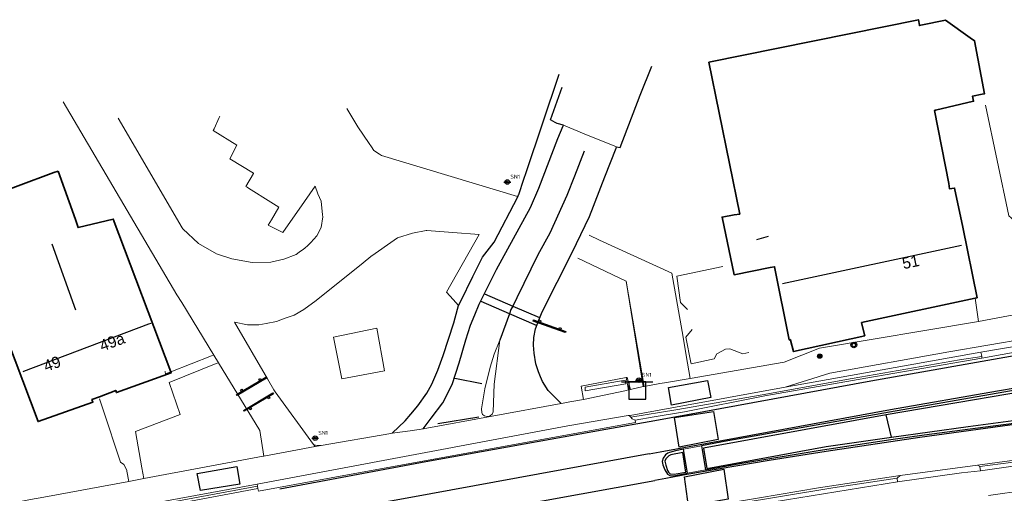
# Model space of a CAD drawing. Header units: metres. Extents: x 169249 to 194689, y 406250 to 412203.
# Tile 228 of 256: x 184208 to 184294, y 409891 to 409932. Entities that reach past the tile are written whole.
import ezdxf
from ezdxf.enums import TextEntityAlignment as Align

# ---------------------------------------------------------------- set-up
doc = ezdxf.new("R2010")
doc.units = ezdxf.units.M
doc.layers.get('0').update_dxf_attribs({"linetype": 'CONTINUOUS'})
for name, color, linetype in [('BGT_NLCS_N264$0$B-WE-IE-MEUBILAIR_WEGMEUBILAIR-S', 252, 'CONTINUOUS'), ('BGT_NLCS_N264$0$B-WE-KG-KADASTRAAL_NOK-G', 252, 'CONTINUOUS'), ('BGT_NLCS_N264$0$B-WE-OG-TOPOGRAFIE_WEG_RIJWEG-G', 252, 'CONTINUOUS'), ('BGT_NLCS_N264$0$B-WE-OG-TOPOGRAFIE_WEG_VERKEERSEILAND-GV', 252, 'CONTINUOUS'), ('BGT_NLCS_N264$0$B-WE-OG-TOPOGRAFIE_WEG_VOETPAD-G', 252, 'CONTINUOUS'), ('BGT_NLCS_N264$0$B-WE-VW-MARKERING-G', 252, 'CONTINUOUS'), ('BGT_NLCS_N264$0$Label_Nummeraanduidingreeks', 252, 'CONTINUOUS')]:
    doc.layers.add(name, color=color, linetype=linetype)
for name, color, linetype, lineweight in [('BGT_NLCS_N264$0$B-WE-IE-TERREINAFSCHEIDING_KUNSTMATIG_MUUR-G', 252, 'BGT_NLCS_N264$0$IE-TERREINAFSCHEIDING-KUNSTMATIG-DICHT', 18), ('BGT_NLCS_N264$0$B-WE-KW-KUNSTWERK-G', 252, 'CONTINUOUS', 18), ('BGT_NLCS_N264$0$B-WE-OG-TOPOGRAFIE_BEBOUWING-G', 252, 'CONTINUOUS', 35), ('BGT_NLCS_N264$0$B-WE-OG-TOPOGRAFIE_TERREIN_GROEN-GV', 252, 'CONTINUOUS', 18), ('BGT_NLCS_N264$0$B-WE-OG-TOPOGRAFIE_TERREIN_ONBEGROEID-GV', 252, 'CONTINUOUS', 18), ('BGT_NLCS_N264$0$B-WE-OG-TOPOGRAFIE_WEG_BERM-GV', 252, 'CONTINUOUS', 18), ('BGT_NLCS_N264$0$B-WE-OG-TOPOGRAFIE_WEG_RIJWEG-GV', 252, 'CONTINUOUS', 18), ('BGT_NLCS_N264$0$B-WE-OG-TOPOGRAFIE_WEG_RIJWIELPAD-GV', 252, 'CONTINUOUS', 18), ('BGT_NLCS_N264$0$B-WE-OG-TOPOGRAFIE_WEG_VERHARD-G', 252, 'CONTINUOUS', 18), ('BGT_NLCS_N264$0$B-WE-OG-TOPOGRAFIE_WEG_VOETPAD-GV', 252, 'CONTINUOUS', 18), ('BGT_NLCS_N264$0$B-WE-VW-VERKEERSTEKEN_BORD-S', 252, 'CONTINUOUS', 25), ('X-XX-AL-REFERENTIE-G', 7, 'CONTINUOUS', 18)]:
    doc.layers.add(name, color=color, linetype=linetype, lineweight=lineweight)
doc.styles.add('BGT_NLCS_N264$0$NLCS-ISO', font='NLCS-ISO.ttf')
doc.styles.add('BGT_NLCS_N264$0$STANDARD', font='txt')
doc.linetypes.add('BGT_NLCS_N264$0$IE-TERREINAFSCHEIDING-KUNSTMATIG-DICHT', pattern='A,8,-1,[82,NLCS.SHX,S=0.75,R=90,X=0,Y=0],-1', length=10)

# ---------------------------------------------------------------- blocks, each defined once
blk = doc.blocks.new('BGT_NLCS_N264$0$SIE-WEG_AFVALBAK_TYPE_01')
for radius in [0.25, 0.156]:
    blk.add_circle((0, 0), radius)
blk = doc.blocks.new('BGT_NLCS_N264$0$SIE-WEG_STRAATNAAMBORD_PAAL-SO')
blk.add_line((-0.3, 0), (0.3, 0))
for radius in [0.2, 0.0745]:
    blk.add_circle((0, 0), radius)
at = {"style": 'BGT_NLCS_N264$0$NLCS-ISO'}
blk.add_attdef('STRAATNAAMBORD', (0.278, 0.289), '', height=0.35, dxfattribs=at)
blk = doc.blocks.new('BGT_NLCS_N264$0$SVW-VERKEERSTEKEN_BORD_ANWB-SO')
blk.add_line((-1.375, 0), (1.375, 0))
at = {"flags": 128}
blk.add_lwpolyline([(-0.75, 0), (-0.75, -1.5), (0.75, -1.5), (0.75, 0)], close=True, dxfattribs=at)
blk = doc.blocks.new('BGT_NLCS_N264$0$SIE-WEG_SCHRIKHEK')
for points in [[(-1.125, 0), (-1.125, 0.1), (-1.5, 0.1), (-1.5, 0)], [(-0.375, 0), (-0.375, 0.1), (-0.75, 0.1), (-0.75, 0)], [(0.375, 0.1), (0, 0.1), (0, 0), (0.375, 0)], [(1.125, 0), (1.125, 0.1), (0.75, 0.1), (0.75, 0)]]:
    blk.add_hatch(color=0).paths.add_polyline_path(points)
at = {"color": 0}
for p, q in [((-1.125, 0), (-1.125, 0.1)), ((-0.75, 0), (-0.75, 0.1)), ((-0.375, 0), (-0.375, 0.1)), ((0, 0.1), (0, 0)), ((0.375, 0.1), (0.375, 0)), ((0.75, 0.1), (0.75, 0)), ((1.125, 0.1), (1.125, 0))]:
    blk.add_line(p, q, dxfattribs=at)
at = {"flags": 128}
for points in [[(-1.5, 0.1), (1.5, 0.1), (1.5, 0), (-1.5, 0)], [(-1.0125, 0.1), (-1.0125, 0.25), (-0.8625, 0.25), (-0.8625, 0.1)], [(0.8625, 0.1), (0.8625, 0.25), (1.0125, 0.25), (1.0125, 0.1)]]:
    blk.add_lwpolyline(points, close=True, dxfattribs=at)
blk = doc.blocks.new('BGT_NLCS_N264$0$SIE-WEG_PAAL_ALGEMEEN_TYPE_01-SO')
h = blk.add_hatch(color=256)
edge = h.paths.add_edge_path()
edge.add_arc((0, 0), 0.188, 0, 360)
at = {"ltscale": 0.5}
blk.add_circle((0, 0), 0.188, dxfattribs=at)
blk = doc.blocks.new('BGT_NLCS_N264')
at = {"layer": 'BGT_NLCS_N264$0$B-WE-IE-TERREINAFSCHEIDING_KUNSTMATIG_MUUR-G'}
for points in [[(184266.427, 409906.929, 11.585), (184265.813, 409907.545, 11.587), (184265.476, 409909.858, 11.589), (184269.506, 409910.706, 11.594)], [(184271.811, 409903.141, 11.54), (184271.273, 409903.028, 11.542), (184270.139, 409903.473, 11.562), (184269.739, 409903.426, 11.564), (184269.002, 409903.036, 11.565), (184268.759, 409902.578, 11.575), (184266.726, 409902.15, 11.582), (184266.704, 409902.262, 11.582), (184266.273, 409904.476, 11.587), (184266.838, 409905.153, 11.585)]]:
    blk.add_polyline3d(points, dxfattribs=at)
at = {"layer": 'BGT_NLCS_N264$0$B-WE-KG-KADASTRAAL_NOK-G'}
for p, q in [((184273.509, 409913.319, 15.995), (184272.466, 409913.047, 16.01)), ((184212.775, 409906.862, 19.314), (184210.682, 409912.652, 19.323)), ((184290.469, 409912.547, 19.634), (184274.76, 409909.183, 19.55))]:
    blk.add_line(p, q, dxfattribs=at)
blk.add_polyline3d([(184208.139, 409901.49, 20.796), (184208.211, 409901.517, 20.796), (184212.897, 409903.286, 20.802), (184219.174, 409905.656, 20.811), (184219.361, 409905.726, 20.811)], dxfattribs=at)
at = {"layer": 'BGT_NLCS_N264$0$B-WE-KW-KUNSTWERK-G'}
blk.add_polyline3d([(184261.01, 409900.379, 11.784), (184260.956, 409900.705, 11.832), (184257.441, 409900.101, 11.803), (184257.437, 409899.778, 11.756), (184261.01, 409900.379, 11.784)], dxfattribs=at)
at = {"layer": 'BGT_NLCS_N264$0$B-WE-OG-TOPOGRAFIE_BEBOUWING-G'}
for points in [[(184291.661, 409907.917, 15.481), (184281.697, 409905.766, 15.587), (184281.715, 409905.639, 15.083), (184281.964, 409904.61, 15.089), (184275.717, 409903.22, 15.092), (184275.466, 409904.215, 15.098), (184275.449, 409904.282, 15.098), (184275.443, 409904.278, 15.557), (184275.342, 409904.248, 15.563), (184274.051, 409910.671, 18.155), (184273.661, 409910.599, 14.117), (184270.504, 409909.968, 14.138), (184269.454, 409915.025, 14.162), (184270.527, 409915.229, 14.15), (184271.004, 409915.301, 15.428), (184268.292, 409928.627, 15.38), (184286.673, 409932.362, 15.386), (184286.703, 409932.201, 15.377), (184286.77, 409931.837, 15.356), (184286.876, 409931.893, 15.077), (184289.061, 409932.326, 14.276)], [(184289.061, 409932.326, 14.276), (184291.219, 409930.779, 13.571), (184291.596, 409930.509, 13.448), (184292.477, 409925.854, 13.511), (184292.272, 409925.812, 13.576), (184291.413, 409925.636, 13.85), (184291.444, 409925.494, 13.879), (184291.509, 409925.202, 13.937), (184288.173, 409924.408, 14.374), (184288.077, 409924.385, 14.387), (184289.354, 409917.976, 14.45), (184289.398, 409917.517, 15.254), (184289.603, 409917.548, 15.254), (184289.855, 409917.585, 15.254), (184290.561, 409914.14, 15.334), (184291.828, 409907.953, 15.479), (184291.661, 409907.917, 15.481)], [(184175.313, 409909.438, 15.153), (184173.88, 409917.087, 15.126), (184179.359, 409918.167, 15.131), (184196.728, 409921.589, 15.147), (184200.151, 409922.263, 15.15), (184200.157, 409922.234, 15.15), (184200.82, 409918.924, 15.146), (184201.502, 409915.521, 15.141), (184201.516, 409915.452, 15.141), (184201.591, 409915.48, 15.135), (184207.696, 409917.764, 14.649), (184210.832, 409918.936, 14.399), (184211.2, 409919.074, 14.37)], [(184211.2, 409919.074, 14.37), (184212.733, 409914.811, 14.391), (184212.957, 409914.111, 17.223), (184216.05, 409914.859, 16.05), (184221.086, 409901.457, 16.607)], [(184214.833, 409899.262, 16.668), (184214.173, 409899.007, 16.671), (184214.26, 409898.791, 16.659), (184209.45, 409897.073, 16.638), (184206.06, 409906.021, 16.407), (184206.805, 409906.329, 16.356), (184205.048, 409911.098, 16.186), (184205.04, 409911.119, 16.185), (184204.848, 409911.023, 16.088), (184203.168, 409910.183, 15.241), (184203.16, 409910.179, 15.237), (184203.173, 409909.813, 15.24), (184203.152, 409909.164, 17.634), (184203.353, 409909.203, 17.629), (184203.676, 409909.265, 17.622), (184205.443, 409899.589, 17.574), (184205.408, 409899.56, 15.609), (184205.905, 409896.141, 14.478), (184204.988, 409895.967, 14.481)], [(184221.086, 409901.457, 16.607), (184221.123, 409901.358, 16.611), (184216.328, 409899.629, 16.641), (184216.264, 409899.816, 16.662), (184214.833, 409899.262, 16.668)]]:
    blk.add_polyline3d(points, dxfattribs=at)
at = {"layer": 'BGT_NLCS_N264$0$B-WE-OG-TOPOGRAFIE_TERREIN_GROEN-GV'}
for p, q in [((184262.527, 409900.147, 11.38), (184261.042, 409909.42, 0.113)), ((184261.043, 409900.943, 1.472), (184261.232, 409899.853, 11.336)), ((184261.232, 409899.853, 11.336), (184261.41, 409899.889, 11.325)), ((184261.41, 409899.889, 11.325), (184262.527, 409900.147, 11.38)), ((184256.096, 409898.806, 11.244), (184257.306, 409899.015, 11.292)), ((184234.273, 409894.97, 11.342), (184240.404, 409896.037, 11.253))]:
    blk.add_line(p, q, dxfattribs=at)
blk.add_polyline3d([(184233.614, 409895.056, 7.678), (184233.775, 409895.013, 8.594), (184233.94, 409894.984, 9.51), (184234.106, 409894.97, 10.426), (184234.273, 409894.97, 11.342)], dxfattribs=at)
at = {"layer": 'BGT_NLCS_N264$0$B-WE-OG-TOPOGRAFIE_TERREIN_ONBEGROEID-GV'}
for p, q in [((184291.934, 409905.867, 11.369), (184298.582, 409907.135, 11.356)), ((184262.527, 409900.147, 11.38), (184262.618, 409900.168, 11.384))]:
    blk.add_line(p, q, dxfattribs=at)
for points in [[(184266.654, 409900.87, 11.39), (184274.895, 409902.308, 11.438), (184277.99, 409903.521, 11.411), (184291.934, 409905.867, 11.369)], [(184262.618, 409900.168, 11.384), (184263.982, 409900.421, 11.45), (184264.399, 409900.491, 11.44)]]:
    blk.add_polyline3d(points, dxfattribs=at)
at = {"layer": 'BGT_NLCS_N264$0$B-WE-OG-TOPOGRAFIE_WEG_BERM-GV'}
for p, q in [((184261.435, 409897.475, 11.373), (184261.308, 409897.616, 11.362)), ((184228.682, 409891.576, 11.436), (184228.711, 409891.396, 11.386)), ((184228.711, 409891.396, 11.386), (184228.741, 409891.217, 11.337))]:
    blk.add_line(p, q, dxfattribs=at)
for points in [[(184261.308, 409897.616, 11.362), (184261.22, 409897.606, 11.354), (184255.914, 409896.702, 11.327), (184228.682, 409891.576, 11.436)], [(184228.741, 409891.217, 11.337), (184228.796, 409890.962, 11.334), (184236.927, 409892.469, 11.313), (184261.869, 409896.99, 11.274), (184261.829, 409897.193, 11.268)], [(184261.829, 409897.193, 11.268), (184261.561, 409897.333, 11.384), (184261.435, 409897.475, 11.373)]]:
    blk.add_polyline3d(points, dxfattribs=at)
at = {"layer": 'BGT_NLCS_N264$0$B-WE-OG-TOPOGRAFIE_WEG_RIJWEG-G'}
blk.add_line((184260.191, 409921.186, 11.108), (184260.498, 409921.138, 11.093), dxfattribs=at)
for points in [[(184260.498, 409921.138, 11.093), (184260.5, 409921.143, 11.093), (184262.274, 409925.748, 11.057), (184263.289, 409928.273, 11.057)], [(184254.802, 409923.341, 11.118), (184254.404, 409923.568, 11.132), (184255.414, 409926.425, 11.132)], [(184243.216, 409896.434, 11.253), (184243.941, 409897.384, 11.268), (184244.95, 409898.724, 11.262), (184245.77, 409900.334, 11.253), (184246.374, 409902.229, 11.256), (184246.98, 409904.245, 11.223), (184247.397, 409905.547, 11.223), (184247.754, 409906.442, 11.208), (184248.133, 409907.376, 11.193), (184249.658, 409910.418, 11.19), (184252.642, 409915.872, 11.106), (184253.368, 409917.561, 11.115), (184255.037, 409921.939, 11.13), (184255.523, 409923.047, 11.127), (184255.541, 409923.088, 11.127)], [(184255.541, 409923.088, 11.127), (184254.997, 409923.248, 11.115), (184254.971, 409923.255, 11.115), (184254.934, 409923.266, 11.114), (184254.802, 409923.341, 11.118)], [(184255.329, 409898.665, 11.247), (184254.199, 409899.808, 11.19), (184253.697, 409900.597, 11.193), (184253.529, 409901.022, 11.184), (184253.342, 409901.438, 11.184), (184253.102, 409902.161, 11.181), (184252.967, 409903.093, 11.199), (184252.9, 409903.778, 11.181), (184252.951, 409904.471, 11.175), (184253.098, 409905.226, 11.178), (184253.381, 409905.973, 11.181), (184253.674, 409906.718, 11.169), (184256.298, 409911.912, 11.127), (184257.809, 409915.097, 11.106), (184259.158, 409918.572, 11.081), (184260.151, 409921.084, 11.107), (184260.191, 409921.186, 11.108)]]:
    blk.add_polyline3d(points, dxfattribs=at)
at = {"layer": 'BGT_NLCS_N264$0$B-WE-OG-TOPOGRAFIE_WEG_RIJWEG-GV'}
for p, q in [((184243.216, 409896.434, 11.253), (184255.329, 409898.665, 11.247)), ((184255.329, 409898.665, 11.247), (184255.517, 409898.7, 11.245)), ((184255.517, 409898.7, 11.245), (184256.096, 409898.806, 11.244)), ((184242.259, 409896.287, 11.254), (184242.872, 409896.38, 11.254)), ((184242.872, 409896.38, 11.254), (184243.216, 409896.434, 11.253)), ((184242.096, 409896.262, 11.254), (184242.259, 409896.287, 11.254)), ((184229.248, 409894.052, 11.409), (184233.742, 409894.878, 11.349)), ((184233.742, 409894.878, 11.349), (184234.273, 409894.97, 11.342)), ((184266.061, 409894.651, 11.451), (184267.649, 409894.95, 11.438)), ((184229.18, 409894.039, 11.41), (184229.248, 409894.052, 11.409))]:
    blk.add_line(p, q, dxfattribs=at)
for points in [[(184299.563, 409903.911, 11.288), (184295.796, 409903.285, 11.321), (184292.244, 409902.647, 11.33)], [(184228.741, 409891.217, 11.337), (184213.506, 409888.342, 11.346), (184208.172, 409887.342, 11.349)]]:
    blk.add_polyline3d(points, dxfattribs=at)
at = {"layer": 'BGT_NLCS_N264$0$B-WE-OG-TOPOGRAFIE_WEG_RIJWIELPAD-GV'}
for p, q in [((184292.244, 409902.647, 11.33), (184292.233, 409902.79, 11.369)), ((184291.856, 409893.265, 11.408), (184285.085, 409892.334, 11.414)), ((184292.062, 409893.14, 11.51), (184291.856, 409893.265, 11.408)), ((184292.108, 409892.755, 11.522), (184292.062, 409893.14, 11.51)), ((184266.408, 409892.539, 11.453), (184267.997, 409892.831, 11.457)), ((184285.085, 409892.334, 11.414), (184284.816, 409892.112, 11.489)), ((184284.816, 409892.112, 11.489), (184284.832, 409891.798, 11.495)), ((184228.711, 409891.396, 11.386), (184208.25, 409887.644, 11.472)), ((184208.277, 409887.858, 11.472), (184228.682, 409891.576, 11.436)), ((184292.813, 409890.6, 11.545), (184300.772, 409891.685, 11.555))]:
    blk.add_line(p, q, dxfattribs=at)
for points in [[(184261.435, 409897.475, 11.373), (184265.41, 409898.108, 11.397), (184272.977, 409899.42, 11.459), (184280.866, 409900.85, 11.459), (184290.28, 409902.495, 11.42), (184292.233, 409902.79, 11.369)], [(184261.829, 409897.193, 11.268), (184263.504, 409897.484, 11.294), (184266.156, 409897.946, 11.336), (184273.199, 409899.326, 11.303), (184282.056, 409900.885, 11.318), (184292.244, 409902.647, 11.33)], [(184292.159, 409903.185, 11.399), (184278.756, 409900.779, 11.417), (184274.973, 409900.095, 11.418)], [(184292.233, 409902.79, 11.369), (184292.222, 409902.934, 11.408), (184292.159, 409903.185, 11.399)], [(184274.973, 409900.095, 11.418), (184265.033, 409898.296, 11.42), (184261.396, 409897.627, 11.369), (184261.308, 409897.616, 11.362)], [(184301.332, 409894.522, 11.438), (184294.664, 409893.646, 11.426), (184291.856, 409893.265, 11.408)], [(184292.062, 409893.14, 11.51), (184294.781, 409893.479, 11.54), (184301.196, 409894.289, 11.519)], [(184292.108, 409892.755, 11.522), (184297.435, 409893.523, 11.537), (184301.264, 409894.007, 11.528)], [(184285.085, 409892.334, 11.414), (184277.925, 409891.254, 11.402), (184272.739, 409890.396, 11.375), (184265.203, 409889.123, 11.387), (184264.994, 409889.076, 11.363), (184264.064, 409888.868, 11.256), (184259.454, 409887.988, 11.277)], [(184259.624, 409887.77, 11.312), (184263.598, 409888.558, 11.385), (184264.33, 409888.711, 11.385), (184270.524, 409889.829, 11.495), (184279.156, 409891.253, 11.486), (184284.816, 409892.112, 11.489)], [(184284.832, 409891.798, 11.495), (184290.462, 409892.569, 11.504), (184292.108, 409892.755, 11.522)], [(184284.832, 409891.798, 11.495), (184266.446, 409888.807, 11.412), (184259.795, 409887.553, 11.346), (184259.624, 409887.77, 11.312)]]:
    blk.add_polyline3d(points, dxfattribs=at)
at = {"layer": 'BGT_NLCS_N264$0$B-WE-OG-TOPOGRAFIE_WEG_VERHARD-G'}
for p, q in [((184233.99, 409917.078, 11.244), (184233.749, 409917.749, 11.22)), ((184245.824, 409913.68, 11.241), (184248.155, 409913.514, 11.205)), ((184256.798, 409911.432, 11.124), (184261.042, 409909.42, 11.371)), ((184291.661, 409907.917, 11.548), (184291.66, 409907.928, 11.549)), ((184291.934, 409905.867, 11.369), (184291.661, 409907.917, 11.548)), ((184225.263, 409902.251, 11.25), (184224.853, 409902.924, 11.222)), ((184214.847, 409899.068, 11.922), (184215.138, 409898.188, 11.881)), ((184233.742, 409894.878, 11.349), (184233.614, 409895.056, 11.344))]:
    blk.add_line(p, q, dxfattribs=at)
for points in [[(184224.853, 409902.924, 11.222), (184222.052, 409907.519, 11.236), (184221.629, 409908.213, 11.238), (184211.645, 409925.164, 11.4)], [(184298.582, 409907.135, 11.356), (184298.543, 409907.332, 11.36), (184297.537, 409912.478, 11.462), (184294.818, 409914.957, 11.487), (184294.616, 409915.141, 11.489), (184292.57, 409924.854, 11.552)], [(184238.908, 409920.864, 11.208), (184238.703, 409921.189, 11.217), (184238.501, 409921.502, 11.214), (184237.494, 409922.949, 11.205), (184236.522, 409924.563, 11.187)], [(184216.464, 409923.719, 11.391), (184222.09, 409914.076, 11.373), (184222.136, 409913.996, 11.373), (184223.509, 409912.714, 11.373), (184225.114, 409911.815, 11.382), (184226.46, 409911.371, 11.37), (184228.226, 409911.045, 11.355), (184229.854, 409911.079, 11.355), (184231.017, 409911.328, 11.346), (184232.078, 409911.751, 11.316), (184232.364, 409911.951, 11.315), (184232.728, 409912.207, 11.313), (184232.769, 409912.235, 11.313), (184232.806, 409912.268, 11.312), (184233.136, 409912.567, 11.306), (184233.389, 409912.795, 11.301), (184233.906, 409913.395, 11.301), (184234.281, 409914.109, 11.295), (184234.42, 409915.055, 11.289), (184234.404, 409915.228, 11.287), (184234.293, 409916.417, 11.277), (184233.99, 409917.078, 11.244)], [(184233.749, 409917.749, 11.22), (184232.352, 409915.734, 11.238), (184231.187, 409914.054, 11.253), (184230.924, 409913.674, 11.256), (184229.644, 409914.311, 11.265), (184229.916, 409914.786, 11.266), (184230.563, 409915.914, 11.268), (184229.86, 409916.354, 11.266), (184227.911, 409917.575, 11.26), (184227.8, 409917.644, 11.259), (184227.673, 409917.724, 11.259), (184228.34, 409918.855, 11.274), (184228.36, 409918.889, 11.274), (184226.277, 409920.152, 11.28), (184226.273, 409920.154, 11.28), (184226.878, 409921.335, 11.286), (184226.882, 409921.343, 11.286), (184224.822, 409922.629, 11.298), (184224.89, 409922.779, 11.297), (184225.345, 409923.781, 11.29), (184225.394, 409923.889, 11.289)], [(184255.541, 409923.088, 11.127), (184257.34, 409922.352, 11.12), (184260.187, 409921.187, 11.108), (184260.191, 409921.186, 11.108)], [(184251.548, 409916.812, 11.133), (184251.505, 409916.825, 11.133), (184239.575, 409920.443, 11.196), (184239.411, 409920.546, 11.199), (184238.908, 409920.864, 11.208)], [(184233.614, 409895.056, 11.344), (184230.255, 409899.703, 11.204), (184230.134, 409899.871, 11.199), (184229.578, 409900.828, 11.214), (184226.687, 409905.804, 11.295), (184227.823, 409905.564, 11.298), (184228.817, 409905.566, 11.292), (184229.462, 409905.696, 11.292), (184230.368, 409905.879, 11.292), (184231.135, 409906.148, 11.292), (184231.903, 409906.426, 11.292), (184232.761, 409906.932, 11.295), (184233.858, 409907.715, 11.301), (184237.957, 409911.025, 11.268), (184238.647, 409911.583, 11.262), (184239.023, 409911.844, 11.266), (184240.396, 409912.797, 11.282), (184240.98, 409913.203, 11.289), (184242.28, 409913.63, 11.286), (184243.494, 409913.846, 11.277), (184243.551, 409913.842, 11.276), (184245.824, 409913.68, 11.241)], [(184248.155, 409913.514, 11.205), (184245.286, 409908.433, 11.229), (184245.873, 409907.783, 11.253), (184246.333, 409907.274, 11.271)], [(184266.654, 409900.87, 11.39), (184266.421, 409902.216, 11.401), (184265.943, 409904.978, 11.425), (184265.054, 409910.114, 11.468), (184258.689, 409913.009, 11.207), (184257.778, 409913.436, 11.118)], [(184261.042, 409909.42, 11.371), (184261.053, 409909.415, 11.372), (184262.618, 409900.168, 11.384)], [(184235.352, 409904.478, 11.718), (184239.164, 409905.289, 11.709), (184239.831, 409901.532, 11.727), (184236.099, 409900.84, 11.76), (184235.352, 409904.478, 11.718)], [(184249.033, 409897.565, 11.36), (184248.81, 409897.539, 11.366), (184248.623, 409897.577, 11.366), (184248.445, 409897.694, 11.369), (184248.369, 409897.876, 11.369), (184248.337, 409898.208, 11.366), (184248.653, 409899.941, 11.3), (184249.114, 409901.861, 11.288), (184249.447, 409902.99, 11.285), (184249.97, 409904.232, 11.26)], [(184249.97, 409904.232, 11.26), (184249.454, 409900.378, 11.315), (184249.38, 409897.929, 11.33), (184249.284, 409897.717, 11.345), (184249.134, 409897.599, 11.354), (184249.033, 409897.565, 11.36)], [(184224.853, 409902.924, 11.222), (184224.676, 409902.855, 11.251), (184221.086, 409901.457, 11.844)], [(184218.713, 409892.083, 11.532), (184218.551, 409893.006, 11.584), (184217.987, 409896.222, 11.766), (184221.905, 409897.706, 11.796), (184220.941, 409900.497, 11.805), (184225.074, 409902.174, 11.274), (184225.263, 409902.251, 11.25)], [(184221.086, 409901.457, 11.844), (184220.629, 409901.279, 11.919), (184220.585, 409901.459, 11.916), (184220.582, 409901.471, 11.916)], [(184229.248, 409894.052, 11.409), (184228.896, 409896.29, 11.262), (184225.263, 409902.251, 11.25)], [(184257.306, 409899.015, 11.292), (184257.092, 409900.199, 11.348), (184261.043, 409900.943, 11.366)], [(184261.043, 409900.943, 11.366), (184261.137, 409900.961, 11.366), (184261.41, 409899.889, 11.325)], [(184215.138, 409898.188, 11.881), (184216.686, 409893.512, 11.664), (184216.982, 409893.303, 11.649), (184217.224, 409892.826, 11.631), (184217.24, 409892.736, 11.623), (184217.402, 409891.828, 11.544)]]:
    blk.add_polyline3d(points, dxfattribs=at)
at = {"layer": 'BGT_NLCS_N264$0$B-WE-OG-TOPOGRAFIE_WEG_VERKEERSEILAND-GV'}
for p, q in [((184284.307, 409895.706, 11.603), (184283.859, 409897.66, 11.546)), ((184266.408, 409892.539, 11.453), (184266.061, 409894.651, 11.451)), ((184269.957, 409895.383, 11.42), (184267.649, 409894.95, 11.438)), ((184267.649, 409894.95, 11.438), (184267.997, 409892.831, 11.457))]:
    blk.add_line(p, q, dxfattribs=at)
for points in [[(184267.997, 409892.831, 11.457), (184271.017, 409893.386, 11.465), (184277.871, 409894.55, 11.474), (184284.242, 409895.514, 11.408), (184287.175, 409895.91, 11.444), (184292.557, 409896.61, 11.447), (184298.677, 409897.402, 11.396)], [(184300.017, 409900.682, 11.393), (184284.141, 409897.919, 11.426), (184269.957, 409895.383, 11.42)], [(184336.143, 409904.978, 11.477), (184329.042, 409904.246, 11.486), (184324.482, 409903.746, 11.489), (184320.021, 409903.236, 11.492), (184314.986, 409902.62, 11.486), (184311.622, 409902.189, 11.48), (184307.795, 409901.642, 11.477), (184305.579, 409901.317, 11.514), (184304.707, 409901.189, 11.528), (184300.71, 409900.537, 11.522), (184283.859, 409897.66, 11.546)], [(184284.307, 409895.706, 11.603), (184291.032, 409896.646, 11.558), (184297.194, 409897.469, 11.573), (184303.738, 409898.29, 11.585), (184305.946, 409898.554, 11.588), (184308.83, 409898.899, 11.591), (184326.851, 409900.609, 11.606), (184336.406, 409901.277, 11.552)], [(184283.859, 409897.66, 11.546), (184281.128, 409897.185, 11.543), (184267.809, 409894.746, 11.567), (184268.101, 409892.965, 11.589), (184278.576, 409894.883, 11.609), (184284.307, 409895.706, 11.603)], [(184266.061, 409894.651, 11.451), (184265.371, 409894.522, 11.456), (184264.844, 409894.365, 11.462)], [(184264.844, 409894.365, 11.462), (184264.695, 409894.31, 11.465), (184264.498, 409894.164, 11.468), (184264.277, 409893.878, 11.471), (184264.186, 409893.569, 11.48), (184264.255, 409893.292, 11.48), (184264.426, 409892.838, 11.486), (184264.657, 409892.455, 11.483), (184264.931, 409892.314, 11.468), (184265.358, 409892.346, 11.45), (184266.408, 409892.539, 11.453)], [(184264.419, 409893.593, 11.624), (184264.506, 409893.249, 11.624), (184264.672, 409892.772, 11.621), (184264.746, 409892.636, 11.618), (184264.903, 409892.502, 11.606), (184265.244, 409892.468, 11.582), (184266.286, 409892.646, 11.585), (184266.002, 409894.377, 11.6), (184264.943, 409894.159, 11.621), (184264.79, 409894.08, 11.624), (184264.524, 409893.818, 11.624), (184264.419, 409893.593, 11.624)]]:
    blk.add_polyline3d(points, dxfattribs=at)
at = {"layer": 'BGT_NLCS_N264$0$B-WE-OG-TOPOGRAFIE_WEG_VOETPAD-G'}
for points in [[(184251.548, 409916.812, 11.133), (184251.604, 409916.979, 11.133), (184251.618, 409917.022, 11.133), (184252.069, 409918.37, 11.13), (184252.26, 409918.942, 11.129), (184255.147, 409927.577, 11.115)], [(184246.333, 409907.274, 11.271), (184246.492, 409907.594, 11.271), (184247.594, 409909.813, 11.268), (184248.442, 409911.508, 11.271), (184249.465, 409912.824, 11.145), (184251.548, 409916.812, 11.133)], [(184240.515, 409896.052, 11.253), (184241.647, 409897.153, 11.298), (184242.136, 409897.733, 11.31), (184242.753, 409898.458, 11.31), (184243.559, 409899.582, 11.304), (184243.996, 409900.359, 11.292), (184244.505, 409901.601, 11.289), (184244.976, 409902.882, 11.271), (184245.91, 409905.737, 11.259), (184246.242, 409906.942, 11.268), (184246.333, 409907.274, 11.271)]]:
    blk.add_polyline3d(points, dxfattribs=at)
at = {"layer": 'BGT_NLCS_N264$0$B-WE-OG-TOPOGRAFIE_WEG_VOETPAD-GV'}
for p, q in [((184292.159, 409903.185, 11.399), (184299.646, 409904.447, 11.357)), ((184264.399, 409900.491, 11.44), (184266.654, 409900.87, 11.39)), ((184218.713, 409892.083, 11.532), (184229.18, 409894.039, 11.41)), ((184217.402, 409891.828, 11.544), (184218.713, 409892.083, 11.532))]:
    blk.add_line(p, q, dxfattribs=at)
for points in [[(184302.187, 409904.82, 11.367), (184299.612, 409904.967, 11.337), (184289.349, 409903.193, 11.421), (184278.914, 409901.34, 11.438), (184274.973, 409900.095, 11.418)], [(184257.306, 409899.015, 11.292), (184260.932, 409899.791, 11.355), (184261.232, 409899.853, 11.336)], [(184240.404, 409896.037, 11.253), (184240.508, 409896.051, 11.253), (184242.096, 409896.262, 11.254)], [(184206.922, 409889.86, 11.508), (184208.774, 409890.242, 11.511), (184209.94, 409890.451, 11.508), (184217.402, 409891.828, 11.544)]]:
    blk.add_polyline3d(points, dxfattribs=at)
at = {"layer": 'BGT_NLCS_N264$0$B-WE-VW-MARKERING-G'}
for p, q in [((184250.794, 409906.547, 11.229), (184248.322, 409907.622, 11.234)), ((184248.622, 409908.288, 11.237), (184251.083, 409907.225, 11.22)), ((184251.083, 409907.225, 11.22), (184253.448, 409906.204, 11.204)), ((184250.794, 409906.547, 11.255), (184249.97, 409904.232, 11.26)), ((184253.163, 409905.518, 11.225), (184250.794, 409906.547, 11.229)), ((184246.012, 409900.905, 11.296), (184248.388, 409900.41, 11.338))]:
    blk.add_line(p, q, dxfattribs=at)
at = {"layer": 'BGT_NLCS_N264$0$B-WE-VW-MARKERING-G', "linetype": 'Continuous'}
blk.add_line((184248.101, 409897.469, 11.351), (184244.507, 409896.887, 11.327), dxfattribs=at)
for points in [[(184257.361, 409920.815, 11.231), (184256.505, 409918.622, 11.234), (184255.84, 409916.941, 11.234), (184254.348, 409913.607, 11.249), (184253.301, 409911.723, 11.239)], [(184259.267, 409896.373, 11.316), (184243.455, 409893.549, 11.31), (184230.66, 409891.159, 11.334)], [(184263.067, 409894.258, 11.355), (184241.822, 409890.345, 11.379), (184228.672, 409887.986, 11.385)], [(184229.139, 409885.605, 11.376), (184243.836, 409888.338, 11.385), (184263.567, 409891.921, 11.361)]]:
    blk.add_polyline3d(points, dxfattribs=at)
at = {"layer": 'BGT_NLCS_N264$0$B-WE-VW-MARKERING-G'}
for points in [[(184412.451, 409912.132, 11.3), (184411.03, 409912.141, 11.294), (184407.026, 409912.085, 11.288), (184405.713, 409912.031, 11.286), (184405.504, 409912.023, 11.286), (184381.375, 409911.036, 11.246), (184361.535, 409910.048, 11.246), (184348.604, 409909.251, 11.219), (184345.524, 409908.979, 11.227), (184336.013, 409908.139, 11.252), (184324.152, 409906.916, 11.264), (184305.169, 409904.413, 11.261), (184303.359, 409904.174, 11.261), (184299.53, 409903.59, 11.3), (184296.232, 409903.045, 11.336), (184282.503, 409900.627, 11.342), (184263.561, 409897.159, 11.321), (184259.267, 409896.373, 11.316)], [(184253.301, 409911.723, 11.239), (184251.447, 409907.937, 11.251), (184251.083, 409907.225, 11.253)], [(184251.083, 409907.225, 11.253), (184250.927, 409906.92, 11.254), (184250.794, 409906.547, 11.255)], [(184263.067, 409894.258, 11.355), (184264.035, 409894.436, 11.358), (184284.239, 409898.153, 11.42), (184293.628, 409899.789, 11.417), (184295.327, 409900.073, 11.412), (184300.881, 409901.002, 11.396), (184305.528, 409901.704, 11.405), (184314.153, 409902.914, 11.321), (184319.026, 409903.521, 11.321), (184327.3, 409904.497, 11.345), (184336.616, 409905.429, 11.321)], [(184341.218, 409901.162, 11.423), (184335.282, 409900.761, 11.438), (184324.267, 409899.962, 11.438), (184314.013, 409899.009, 11.423), (184305.999, 409898.15, 11.442), (184303.896, 409897.925, 11.447), (184296.184, 409896.971, 11.441), (184286.802, 409895.685, 11.435), (184278.571, 409894.443, 11.447), (184273.588, 409893.661, 11.444), (184266.368, 409892.43, 11.42), (184264.511, 409892.093, 11.381), (184263.567, 409891.921, 11.361)], [(184268.458, 409899.184, 11.429), (184265.003, 409898.524, 11.408), (184264.751, 409900.072, 11.451), (184268.167, 409900.693, 11.44), (184268.458, 409899.184, 11.429)], [(184265.277, 409897.427, 11.268), (184268.711, 409897.977, 11.29), (184269.102, 409895.502, 11.333), (184265.69, 409894.835, 11.376), (184265.277, 409897.427, 11.268)], [(184227.153, 409891.583, 11.455), (184223.7, 409891.016, 11.455), (184223.41, 409892.517, 11.484), (184226.884, 409893.136, 11.484), (184227.153, 409891.583, 11.455)], [(184269.606, 409892.906, 11.365), (184269.996, 409890.269, 11.29), (184266.495, 409889.662, 11.301), (184266.163, 409892.222, 11.343), (184269.606, 409892.906, 11.365)]]:
    blk.add_polyline3d(points, dxfattribs=at)
at = {"layer": 'BGT_NLCS_N264$0$B-WE-IE-MEUBILAIR_WEGMEUBILAIR-S', "color": 7}
for name, p in [('BGT_NLCS_N264$0$SIE-WEG_AFVALBAK_TYPE_01', (184281.009, 409903.804, 11.555)), ('BGT_NLCS_N264$0$SIE-WEG_PAAL_ALGEMEEN_TYPE_01-SO', (184278.022, 409902.821, 11.555))]:
    blk.add_blockref(name, p, dxfattribs=at)
at = {"layer": 'BGT_NLCS_N264$0$B-WE-VW-VERKEERSTEKEN_BORD-S', "color": 7}
for p in [(184250.607, 409918.111, 11.234), (184262.146, 409900.72, 11.447), (184233.757, 409895.627, 11.267)]:
    blk.add_blockref('BGT_NLCS_N264$0$SIE-WEG_STRAATNAAMBORD_PAAL-SO', p, dxfattribs=at).add_auto_attribs({'STRAATNAAMBORD': 'SN1'})
for p, rotation in [((184254.29, 409905.398, 11.27), 340.1407972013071), ((184228.203, 409900.138, 11.202), 30.6275861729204), ((184228.769, 409898.837, 11.156), 210.9706738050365)]:
    blk.add_blockref('BGT_NLCS_N264$0$SIE-WEG_SCHRIKHEK', p, dxfattribs=dict(at, rotation=rotation))
blk.add_blockref('BGT_NLCS_N264$0$SVW-VERKEERSTEKEN_BORD_ANWB-SO', (184262.012, 409900.554, 11.439), dxfattribs=at)
at = {"layer": 'BGT_NLCS_N264$0$Label_Nummeraanduidingreeks', "color": 7, "lineweight": 18, "style": 'BGT_NLCS_N264$0$STANDARD'}
for s, rotation, p in [('51', 11.7, (184285.999, 409911.088)), ('49a', 20, (184215.944, 409904.076)), ('49', 20.1, (184210.677, 409902.158))]:
    blk.add_text(s, height=1, rotation=rotation, dxfattribs=at).set_placement(p, align=Align.MIDDLE)

msp = doc.modelspace()

# ---------------------------------------------------------------- block references
at = {"layer": 'X-XX-AL-REFERENTIE-G'}
msp.add_blockref('BGT_NLCS_N264', (0, 0), dxfattribs=at)

doc.saveas('drawing.dxf')
